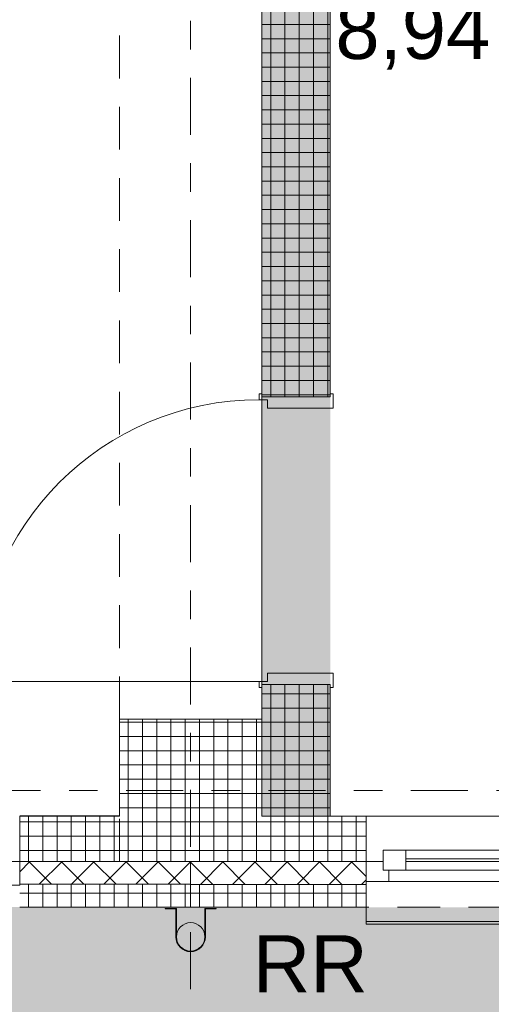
# Model space of a CAD drawing. Header units: metres. Extents: x -167 to 338, y -186 to 508.
# Tile 41 of 113: x 37.15 to 38.81, y 27.84 to 31.3. Entities that reach past the tile are written whole.
import ezdxf
from ezdxf.enums import TextEntityAlignment as Align

# ---------------------------------------------------------------- set-up
doc = ezdxf.new("R2010")
doc.units = ezdxf.units.M
doc.header["$MEASUREMENT"] = 0
for name, pattern in [('Raster', [0.4, 0.2, -0.1, 0, -0.1]), ('Strichlinie eng', [0.23, 0.15, -0.08]), ('Öffnungslinie Tür Fenster', [0.23, 0.15, -0.08])]:
    doc.linetypes.add(name, pattern=pattern)
for name, color, linetype in [('10 Stütze', 7, 'Continuous'), ('10 Wand außen', 7, 'Continuous'), ('10 Wand innen tragend', 7, 'Continuous'), ('20 Decke', 7, 'Continuous'), ('30 Dachentwässerung', 7, 'Continuous'), ('60 Gelände 2D Übersicht', 7, 'Continuous'), ('80 Raum', 7, 'Continuous'), ('90 Achsraster', 7, 'Continuous'), ('94 Genehmigungsplanung Bemaßung', 7, 'Continuous'), ('97 Brandschutz', 7, 'Continuous')]:
    doc.layers.add(name, color=color, linetype=linetype)
doc.styles.add('ERSTELLTER_STIL_1', font='arial.ttf')
doc.styles.add('ERSTELLTER_STIL_2', font='arial.ttf')
doc.dimstyles.new('ERSTELLTER_STIL__1', dxfattribs={"dimtxt": 0.25, "dimasz": 0.19, "dimexe": 0.18, "dimexo": 0.1, "dimgap": 0, "dimtad": 1, "dimtih": 1, "dimtoh": 1, "dimzin": 0, "dimdsep": 46, "dimtxsty": 'ERSTELLTER_STIL_1', "dimblk": 'ARROWHEAD_6', "dimblk1": 'ARROWHEAD_6', "dimblk2": 'ARROWHEAD_6', "dimcen": 0.09, "dimclrd": 7, "dimclre": 7, "dimclrt": 7, "dimazin": 0, "dimtfac": 1, "dimtdec": 4, "dimtmove": 0, "dimatfit": 3, "dimfxl": 1, "dimtolj": 1, "dimtzin": 0, "dimarcsym": 0})
doc.dimstyles.new('ERSTELLTER_STIL__2', dxfattribs={"dimtxt": 0.25, "dimasz": 0.19, "dimexe": 0.18, "dimexo": 0.1, "dimgap": 0, "dimtad": 1, "dimzin": 0, "dimdsep": 46, "dimtxsty": 'ERSTELLTER_STIL_1', "dimblk": 'ARROWHEAD_6', "dimblk1": 'ARROWHEAD_6', "dimblk2": 'ARROWHEAD_6', "dimcen": 0.09, "dimclrd": 7, "dimclre": 7, "dimclrt": 7, "dimazin": 0, "dimtfac": 1, "dimtdec": 4, "dimtmove": 0, "dimatfit": 3, "dimfxl": 1, "dimtolj": 1, "dimtzin": 0, "dimarcsym": 0})
pattern_1 = [(0, (27236.132094, 33357.27905), (0, 0.05), []), (90, (27236.132094, 33357.27905), (-0.05, 0), [])]
pattern_2 = [(45, (27236.132094, 33357.27905), (-0.0565685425, 0.0565685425), []), (135, (27236.132094, 33357.27905), (0.0565685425, 0.0565685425), [])]

# ---------------------------------------------------------------- blocks, each defined once
blk = doc.blocks.new('Hausanschluss._0-15_4_1', base_point=(39.2708, 29.7181))
at = {"layer": '80 Raum', "color": 7, "lineweight": 18, "insert": (38.259, 31.4162), "char_height": 0.2, "attachment_point": 1, "style": 'ERSTELLTER_STIL_1'}
blk.add_mtext('\\A1;{\\pql;\\pt0,0.2;\\fArial|b0|i0|c0|p0;\\W1.000000;8,94\\fArial|b0|i0|c0|p0;\\W1.000000;\\A1{\\H.66x;\\S^  ;}\\fArial|b0|i0|c0|p0;\\W1.000000; m\\fArial|b0|i0|c0|p0;\\W1.000000;\\A1{\\H.66x;\\S2^  ;}}', dxfattribs=at)
at = {"layer": '80 Raum', "color": 7, "lineweight": 18, "style": 'ERSTELLTER_STIL_1'}
for tag, p in [('DUMMY_850', (40.1952, 32.2505)), ('ROOM_NAME', (38.259, 32.2047)), ('DUMMY_851', (38.808, 31.8576)), ('ROOM_NUMBER', (38.259, 31.8119)), ('DUMMY_852', (38.259, 31.4647))]:
    blk.add_attdef(tag, text='', height=0.2, dxfattribs=at).set_placement(p, align=Align.TOP_LEFT)
blk = doc.blocks.new('Zargentür 1-Fl 27_2')
at = {"layer": '10 Wand innen tragend', "color": 7, "linetype": 'Continuous', "lineweight": 18}
for p, q in [((0.495, -0.01), (0.495, 0.98)), ((-0.495, -0.01), (-0.515, -0.01)), ((-0.515, -0.01), (-0.515, -0.02)), ((-0.515, -0.02), (-0.505, -0.02)), ((-0.505, -0.02), (-0.505, -0.26)), ((-0.495, -0.04), (-0.495, -0.01)), ((0.495, -0.04), (0.495, -0.01)), ((0.495, -0.01), (0.515, -0.01)), ((0.515, -0.02), (0.505, -0.02)), ((0.505, -0.02), (0.505, -0.26)), ((0.515, -0.01), (0.515, -0.02)), ((-0.465, -0.04), (-0.495, -0.04)), ((-0.465, -0.27), (-0.465, -0.04)), ((0.465, -0.27), (0.465, -0.04)), ((0.465, -0.04), (0.495, -0.04)), ((-0.505, -0.26), (-0.515, -0.26)), ((-0.515, -0.26), (-0.515, -0.27)), ((-0.515, -0.27), (-0.465, -0.27)), ((0.515, -0.27), (0.465, -0.27)), ((0.505, -0.26), (0.515, -0.26)), ((0.515, -0.26), (0.515, -0.27))]:
    blk.add_line(p, q, dxfattribs=at)
at = {"layer": '10 Wand innen tragend', "color": 7, "linetype": 'Continuous', "lineweight": 13}
for p, q in [((-0.505, -0.26), (-0.505, -0.02)), ((-0.505, -0.26), (-0.505, -0.02)), ((0.505, -0.26), (0.505, -0.02)), ((0.505, -0.26), (0.505, -0.02))]:
    blk.add_line(p, q, dxfattribs=at)
blk.add_arc((0.495, -0.01), 0.99, 90, 180, dxfattribs=at)
blk = doc.blocks.new('1-Flügelfenster 27_2')
at = {"layer": '10 Wand außen', "color": 7, "linetype": 'Continuous', "lineweight": 13}
for p, q in [((-0.505, 0.16), (0.505, 0.16)), ((-0.505, -0.07), (-0.505, -0.22)), ((0.505, -0.22), (0.505, -0.07)), ((-0.505, -0.16), (-0.505, -0.21)), ((0.505, -0.21), (0.505, -0.16)), ((-0.505, -0.21), (0.505, -0.21)), ((-0.505, -0.22), (0.505, -0.22))]:
    blk.add_line(p, q, dxfattribs=at)
at = {"layer": '10 Wand außen', "color": 8, "linetype": 'Continuous', "lineweight": 18}
for p, q in [((-0.505, 0), (-0.505, 0.16)), ((0.505, 0), (0.505, 0.16)), ((-0.505, -0.07), (-0.505, 0)), ((-0.505, -0.07), (-0.505, 0)), ((0.505, -0.07), (0.505, 0)), ((0.505, -0.07), (0.505, 0)), ((-0.505, -0.08), (-0.505, -0.07)), ((-0.505, -0.16), (-0.505, -0.08)), ((0.505, -0.08), (0.505, -0.07)), ((0.505, -0.16), (0.505, -0.08))]:
    blk.add_line(p, q, dxfattribs=at)
at = {"layer": '10 Wand außen', "color": 7, "linetype": 'Continuous', "lineweight": 18}
for p, q in [((-0.445, -0.03), (-0.445, 0.04)), ((-0.445, 0.04), (-0.365, 0.04)), ((-0.365, 0.04), (0.365, 0.04)), ((-0.365, 0.04), (-0.365, -0.03)), ((0.365, -0.03), (0.365, 0.04)), ((0.365, 0.04), (0.445, 0.04)), ((0.445, 0.04), (0.445, -0.03)), ((-0.505, 0), (-0.445, 0)), ((-0.445, 0), (-0.445, -0.03)), ((-0.365, 0.01), (0.365, 0.01)), ((0.445, -0.03), (0.445, 0)), ((0.445, 0), (0.505, 0)), ((-0.445, -0.03), (-0.425, -0.03)), ((-0.365, -0.03), (-0.445, -0.03)), ((-0.425, -0.03), (-0.425, -0.07)), ((0.365, 0), (-0.365, 0)), ((0.365, -0.03), (-0.365, -0.03)), ((0.445, -0.03), (0.365, -0.03)), ((0.425, -0.07), (0.425, -0.03)), ((0.425, -0.03), (0.445, -0.03)), ((-0.425, -0.07), (-0.505, -0.07)), ((0.425, -0.07), (-0.425, -0.07)), ((0.505, -0.07), (0.425, -0.07))]:
    blk.add_line(p, q, dxfattribs=at)
at = {"layer": '10 Wand außen', "color": 7, "linetype": 'Strichlinie eng', "lineweight": 13}
blk.add_line((-0.505, -0.16), (0.505, -0.16), dxfattribs=at)
blk = doc.blocks.new('Standard-Rastermarker_137')
at = {"layer": '90 Achsraster', "color": 14, "linetype": 'Raster', "lineweight": 18, "true_color": 0xa80000}
blk.add_line((1, 0), (24.7309, 0), dxfattribs=at)
at = {"layer": '90 Achsraster', "color": 14, "lineweight": 18, "true_color": 0xa80000, "style": 'ERSTELLTER_STIL_2'}
for tag, p in [('AC_MarkerText_1_0', (-0.5686, -0.0686)), ('AC_MarkerText_1_1', (25.8623, -0.0686))]:
    blk.add_attdef(tag, text='', height=0.3, rotation=90, dxfattribs=at).set_placement(p, align=Align.TOP_CENTER)
blk = doc.blocks.new('Standard-Rastermarker_139')
at = {"layer": '90 Achsraster', "color": 14, "linetype": 'Raster', "lineweight": 18, "true_color": 0xa80000}
blk.add_line((1, 0), (45.4427, 0), dxfattribs=at)
at = {"layer": '90 Achsraster', "color": 14, "lineweight": 18, "true_color": 0xa80000, "style": 'ERSTELLTER_STIL_2'}
for tag, p in [('AC_MarkerText_1_0', (-0.35, 0.15)), ('AC_MarkerText_1_1', (46.7927, 0.15))]:
    blk.add_attdef(tag, text='', height=0.3, dxfattribs=at).set_placement(p, align=Align.TOP_CENTER)
blk = doc.blocks.new('Fallrohr 27')
at = {"layer": '30 Dachentwässerung', "color": 7, "linetype": 'Continuous', "lineweight": 13, "flags": 128}
for points in [[(-0.09, 0.05), (-0.0502, 0.05), (-0.0502, -0.05, 1), (0.0502, -0.05), (0.0502, 0.05), (0.09, 0.05), (0.09, 0.048), (0.052, 0.048), (0.052, -0.05, -1), (-0.052, -0.05), (-0.052, 0.048), (-0.09, 0.048)], [(-0.09, 0.05), (-0.0502, 0.05), (-0.0502, -0.05, 1), (0.0502, -0.05), (0.0502, 0.05), (0.09, 0.05), (0.09, 0.048), (0.052, 0.048), (0.052, -0.05, -1), (-0.052, -0.05), (-0.052, 0.048), (-0.09, 0.048)], [(-0.09, 0.05), (-0.0502, 0.05), (-0.0502, -0.05, 1), (0.0502, -0.05), (0.0502, 0.05), (0.09, 0.05), (0.09, 0.048), (0.052, 0.048), (0.052, -0.05, -1), (-0.052, -0.05), (-0.052, 0.048), (-0.09, 0.048)], [(0.05, -0.05, 1), (-0.05, -0.05, 1)]]:
    blk.add_lwpolyline(points, format="xyb", close=True, dxfattribs=at)
blk = doc.blocks.new('*D500', base_point=(27236.1321, 33357.279))
at = {"layer": '94 Genehmigungsplanung Bemaßung', "color": 7, "linetype": 'Continuous', "lineweight": 13}
for p, q in [((17.6611, 26.1165), (17.6611, 26.4915)), ((38.0011, 26.1165), (38.0011, 26.4915)), ((17.7611, 26.404), (17.5611, 26.204)), ((38.1011, 26.404), (37.9011, 26.204)), ((17.6611, 26.304), (38.0011, 26.304))]:
    blk.add_line(p, q, dxfattribs=at)
at = {"layer": '94 Genehmigungsplanung Bemaßung', "color": 7, "lineweight": 13, "char_height": 0.25, "attachment_point": 7, "style": 'ERSTELLTER_STIL_1'}
for s, insert in [('\\A1;{\\pql;\\fArial|b0|i0|c0|p0;\\W1.000000;20,34}', (27.2114, 26.354)), ('\\A1;{\\pql;\\fArial|b0|i0|c0|p0;\\W1.000000;24}', (37.5197, 26.354))]:
    blk.add_mtext(s, dxfattribs=dict(at, insert=insert))
blk = doc.blocks.new('ARROWHEAD_6')
at = {"color": 0, "linetype": 'Continuous', "lineweight": 0}
for p, q in [((-0.5, -0.5), (0.5, 0.5)), ((0, 0), (-1, 0))]:
    blk.add_line(p, q, dxfattribs=at)
blk = doc.blocks.new('*D501', base_point=(27236.1321, 33357.279))
at = {"layer": '94 Genehmigungsplanung Bemaßung', "color": 7, "linetype": 'Continuous', "lineweight": 13}
for p, q in [((38.0011, 26.1165), (38.0011, 26.4915)), ((38.2411, 26.1165), (38.2411, 26.4915)), ((38.1011, 26.404), (37.9011, 26.204)), ((38.3411, 26.404), (38.1411, 26.204)), ((38.0011, 26.304), (38.2411, 26.304))]:
    blk.add_line(p, q, dxfattribs=at)
blk = doc.blocks.new('*D502', base_point=(27236.1321, 33357.279))
at = {"layer": '94 Genehmigungsplanung Bemaßung', "color": 7, "linetype": 'Continuous', "lineweight": 13}
for p, q in [((38.2411, 26.1165), (38.2411, 26.4915)), ((40.0911, 26.1165), (40.0911, 26.4915)), ((38.3411, 26.404), (38.1411, 26.204)), ((40.1911, 26.404), (39.9911, 26.204)), ((38.2411, 26.304), (40.0911, 26.304))]:
    blk.add_line(p, q, dxfattribs=at)
at = {"layer": '94 Genehmigungsplanung Bemaßung', "color": 7, "lineweight": 13, "char_height": 0.25, "attachment_point": 7, "style": 'ERSTELLTER_STIL_1'}
for s, insert in [('\\A1;{\\pql;\\fArial|b0|i0|c0|p0;\\W1.000000;17\\fArial|b0|i0|c0|p0;\\W1.000000;\\A1{\\H.66x;\\S5^  ;}}', (39.4839, 26.3399)), ('\\A1;{\\pql;\\fArial|b0|i0|c0|p0;\\W1.000000;1,85}', (38.5788, 26.354))]:
    blk.add_mtext(s, dxfattribs=dict(at, insert=insert))
blk = doc.blocks.new('*D508', base_point=(27236.1321, 33357.279))
at = {"layer": '94 Genehmigungsplanung Bemaßung', "color": 7, "linetype": 'Continuous', "lineweight": 13}
for p, q in [((15.4411, 28.9197), (15.6411, 28.7197)), ((15.7286, 28.8197), (15.3536, 28.8197)), ((15.5411, 28.1797), (15.5411, 28.8197)), ((15.4411, 28.2797), (15.6411, 28.0797)), ((15.7286, 28.1797), (15.3536, 28.1797)), ((15.5411, 28.0297), (15.5411, 28.1797))]:
    blk.add_line(p, q, dxfattribs=at)
at = {"layer": '94 Genehmigungsplanung Bemaßung', "color": 7, "lineweight": 13, "insert": (15.4911, 28.309), "char_height": 0.25, "attachment_point": 7, "rotation": 90, "style": 'ERSTELLTER_STIL_1'}
blk.add_mtext('\\A1;{\\pql;\\fArial|b0|i0|c0|p0;\\W1.000000;64}', dxfattribs=at)

msp = doc.modelspace()

# ---------------------------------------------------------------- hatches: boundary and pattern name
at = {"layer": '10 Stütze', "linetype": 'Continuous', "lineweight": 18}
h = msp.add_hatch(dxfattribs=at)
h.set_pattern_fill('Beton__Fertigteil_Träger_1D', color=8, style=0, pattern_type=2)
h.set_pattern_definition(pattern_1)
h.paths.add_polyline_path([(37.5011, 28.5001), (37.7511, 28.5001), (37.7511, 28.4997), (38.0011, 28.4997), (38.0011, 28.8397), (37.5011, 28.8397)])
h = msp.add_hatch(dxfattribs=at)
h.set_pattern_fill('Beton__Fertigteil_Träger_1D', color=8, style=0, pattern_type=2)
h.set_pattern_definition(pattern_1)
h.paths.add_polyline_path([(37.7511, 28.5001), (37.5011, 28.5001), (37.5011, 28.3401), (37.7511, 28.3401), (37.7511, 28.4997)])
h = msp.add_hatch(dxfattribs=at)
h.set_pattern_fill('Beton__Fertigteil_Träger_1D', color=8, style=0, pattern_type=2)
h.set_pattern_definition(pattern_1)
h.paths.add_polyline_path([(37.7511, 28.4997), (37.7511, 28.3401), (37.7511, 28.3397), (38.0011, 28.3397), (38.0011, 28.4997)])
h = msp.add_hatch(dxfattribs=at)
h.set_pattern_fill('Beton__Fertigteil_Träger_1D', color=8, style=0, pattern_type=2)
h.set_pattern_definition(pattern_1)
h.paths.add_polyline_path([(37.5011, 28.3397), (37.7511, 28.3397), (37.7511, 28.3401), (37.5011, 28.3401)])
at = {"layer": '10 Wand außen', "linetype": 'Continuous', "lineweight": 18}
h = msp.add_hatch(dxfattribs=at)
h.set_pattern_fill('Beton__Fertigteil_Träger_1D', color=8, style=0, pattern_type=2)
h.set_pattern_definition(pattern_1)
h.paths.add_polyline_path([(37.1511, 28.5001), (37.1511, 28.3401), (37.5011, 28.3401), (37.5011, 28.5001)])
h = msp.add_hatch(dxfattribs=at)
h.set_pattern_fill('Beton__Fertigteil_Träger_1D', color=8, style=0, pattern_type=2)
h.set_pattern_definition(pattern_1)
h.paths.add_polyline_path([(38.0011, 28.3397), (38.3668, 28.3397), (38.3668, 28.4997), (38.0011, 28.4997)])
h = msp.add_hatch(dxfattribs=at)
h.set_pattern_fill('Dämmung__hart_1_0001', color=8, style=0, pattern_type=2)
h.set_pattern_definition(pattern_2)
h.paths.add_polyline_path([(37.5011, 28.3401), (37.1511, 28.3401), (37.1511, 28.2601), (37.7511, 28.2601), (37.7511, 28.3397), (37.5011, 28.3397)])
h = msp.add_hatch(dxfattribs=at)
h.set_pattern_fill('Dämmung__hart_1_0001', color=8, style=0, pattern_type=2)
h.set_pattern_definition(pattern_2)
h.paths.add_polyline_path([(37.7511, 28.3397), (37.7511, 28.2597), (38.3668, 28.2597), (38.3668, 28.2697), (38.3668, 28.3397)])
h = msp.add_hatch(dxfattribs=at)
h.set_pattern_fill('Beton__Fertigteil_Träger_1D', color=8, style=0, pattern_type=2)
h.set_pattern_definition(pattern_1)
h.paths.add_polyline_path([(37.7511, 28.2601), (37.1511, 28.2601), (37.1511, 28.1801), (37.7511, 28.1801)])
h = msp.add_hatch(dxfattribs=at)
h.set_pattern_fill('Beton__Fertigteil_Träger_1D', color=8, style=0, pattern_type=2)
h.set_pattern_definition(pattern_1)
h.paths.add_polyline_path([(38.3668, 28.2597), (37.7511, 28.2597), (37.7511, 28.1797), (38.3668, 28.1797)])
at = {"layer": '10 Wand innen tragend', "linetype": 'Continuous', "lineweight": 18}
h = msp.add_hatch(dxfattribs=at)
h.set_pattern_fill('Beton__Fertigteil_Stütze_B9', color=8, style=0, pattern_type=2)
h.set_pattern_definition(pattern_1)
h.paths.add_polyline_path([(38.2411, 34.8852), (38.0011, 34.8852), (38.0011, 29.9716), (38.2411, 29.9716)])
h = msp.add_hatch(dxfattribs=at)
h.set_pattern_fill('Beton__Fertigteil_Stütze_B9', color=8, style=0, pattern_type=2)
h.set_pattern_definition(pattern_1)
h.paths.add_polyline_path([(38.0011, 28.4997), (38.2411, 28.4997), (38.2411, 28.9616), (38.0011, 28.9616)])
at = {"layer": '60 Gelände 2D Übersicht', "linetype": 'Continuous', "lineweight": 18}
h = msp.add_hatch(dxfattribs=at)
h.set_pattern_fill('Ziegelstein___Pflasterun_4D', color=8, style=0, pattern_type=2)
h.set_pattern_definition([(0, (50.84469, 25.67968), (0, 0.2), []), (90, (50.8447, 25.67968), (-0.3, 0), [0.2, -0.2]), (90, (50.9947, 25.87968), (-0.3, 0), [0.2, -0.2])])
h.paths.add_polyline_path([(59.5867, 37.3509), (59.5867, 23.1797), (48.5688, 23.1797), (48.5688, 25.1797), (38.1469, 25.1797), (38.1469, 28.1797), (58.1625, 28.1797), (58.1625, 37.3509)])
at = {"layer": '60 Gelände 2D Übersicht', "linetype": 'Continuous', "lineweight": 0, "true_color": 0xebebeb}
for points in [[(17.3411, 12.3846), (17.35, 16.2798), (17.3411, 24.6258), (15.3411, 24.6258), (15.3411, 30.4666), (17.3411, 30.4666), (17.3411, 28.1801), (38.1469, 28.1799), (38.1469, 25.1797), (40.1468, 25.1797), (40.1468, 19.3451), (38.0933, 13.7209), (38.0612, 11.4931, 0.186662), (39.1513, 10.2903), (14.5008, 10.2435, 0.216802)], [(38.1469, 28.2047), (38.6704, 28.2047), (38.1469, 28.2047)]]:
    msp.add_hatch(color=7, dxfattribs=at).paths.add_polyline_path(points)
at = {"layer": '97 Brandschutz', "linetype": 'Continuous', "lineweight": 0, "true_color": 0x7a0000}
msp.add_hatch(color=16, dxfattribs=at).paths.add_polyline_path([(38.0011, 34.8852), (38.2411, 34.8852), (38.2411, 28.4997), (38.0011, 28.4997)])

# ---------------------------------------------------------------- linework, layer by layer
at = {"layer": '10 Stütze', "color": 7, "linetype": 'Continuous', "lineweight": 13, "flags": 128}
for points in [[(38.0011, 28.4997), (38.0011, 28.8397), (37.5011, 28.8397), (37.5011, 28.5001)], [(37.5011, 28.3401), (37.5011, 28.3397), (37.7511, 28.3397)], [(37.7511, 28.3397), (38.0011, 28.3397)]]:
    msp.add_lwpolyline(points, dxfattribs=at)
at = {"layer": '10 Wand außen', "color": 8, "linetype": 'Continuous', "lineweight": 18}
for p, q in [((38.3668, 28.3397), (38.3668, 28.4997)), ((38.3668, 28.2697), (38.3668, 28.3397)), ((38.3668, 28.2597), (38.3668, 28.2697)), ((38.3668, 28.1797), (38.3668, 28.2597))]:
    msp.add_line(p, q, dxfattribs=at)
at = {"layer": '10 Wand außen', "color": 7, "linetype": 'Continuous', "lineweight": 13}
for p, q in [((37.5011, 28.3401), (37.1511, 28.3401)), ((38.3668, 28.3397), (38.0011, 28.3397)), ((37.7511, 28.2601), (37.1511, 28.2601)), ((38.3668, 28.2597), (37.7511, 28.2597))]:
    msp.add_line(p, q, dxfattribs=at)
at = {"layer": '10 Wand außen', "color": 7, "linetype": 'Continuous', "lineweight": 13, "flags": 128}
for points in [[(37.5011, 28.5001), (37.1511, 28.5001)], [(38.3668, 28.4997), (38.0011, 28.4997)], [(37.1511, 28.1801), (37.7511, 28.1801)], [(37.7511, 28.1797), (38.3668, 28.1797)]]:
    msp.add_lwpolyline(points, dxfattribs=at)
at = {"layer": '10 Wand außen', "color": 8, "linetype": 'Continuous', "lineweight": 18, "flags": 128}
for points in [[(37.7511, 28.2601), (37.7511, 28.3397)], [(37.7511, 28.2597), (37.7511, 28.3397)], [(37.7511, 28.1801), (37.7511, 28.2601)], [(37.7511, 28.1797), (37.7511, 28.2597)]]:
    msp.add_lwpolyline(points, dxfattribs=at)
at = {"layer": '10 Wand innen tragend', "color": 7, "linetype": 'Continuous', "lineweight": 13}
for p, q in [((38.2411, 29.9716), (38.0011, 29.9716)), ((38.2411, 28.9616), (38.0011, 28.9616))]:
    msp.add_line(p, q, dxfattribs=at)
at = {"layer": '10 Wand innen tragend', "color": 7, "linetype": 'Continuous', "lineweight": 13, "flags": 128}
for points in [[(38.0011, 34.8852), (38.0011, 29.9716)], [(38.2411, 29.9716), (38.2411, 34.8852)], [(38.0011, 28.9616), (38.0011, 28.4997)], [(38.2411, 28.4997), (38.2411, 28.9616)], [(38.0011, 28.4997), (38.2411, 28.4997)]]:
    msp.add_lwpolyline(points, dxfattribs=at)
at = {"layer": '20 Decke', "color": 7, "linetype": 'Continuous', "lineweight": 13, "flags": 128}
for points in [[(33.3511, 28.2576), (37.1511, 28.2576), (37.1511, 28.4997), (37.5011, 28.4997), (37.5011, 28.8397), (38.0011, 28.8397), (38.0011, 43.3397), (37.5011, 43.3397), (37.5011, 43.6797), (33.0011, 43.6797)], [(38.0011, 43.3397), (38.0011, 28.8397), (38.0011, 28.4997), (42.5011, 28.4997), (42.5011, 28.8397), (43.0011, 28.8397), (43.0011, 28.4997), (47.5011, 28.4997)], [(38.0011, 43.3397), (38.0011, 28.8397), (38.0011, 28.4997), (42.5011, 28.4997), (42.5011, 28.8397), (43.0011, 28.8397), (43.0011, 28.4997), (47.5011, 28.4997)]]:
    msp.add_lwpolyline(points, dxfattribs=at)
at = {"layer": '80 Raum', "color": 7, "linetype": 'Öffnungslinie Tür Fenster', "lineweight": 13, "flags": 128}
msp.add_lwpolyline([(33.0011, 28.3397), (37.5011, 28.3397), (37.5011, 39.8397), (33.0011, 39.8397)], close=True, dxfattribs=at)

# ---------------------------------------------------------------- block references
at = {"layer": '10 Wand außen', "color": 7, "linetype": 'Continuous', "lineweight": 18, "xscale": -1}
msp.add_blockref('1-Flügelfenster 27_2', (38.8718, 28.3397), dxfattribs=at)
at = {"layer": '10 Wand innen tragend', "color": 7, "linetype": 'Continuous', "lineweight": 18, "xscale": -1, "rotation": 90}
msp.add_blockref('Zargentür 1-Fl 27_2', (37.9811, 29.4666), dxfattribs=at)
at = {"layer": '30 Dachentwässerung', "color": 7, "linetype": 'Continuous', "lineweight": 13, "xscale": -1}
msp.add_blockref('Fallrohr 27', (37.7511, 28.1257), dxfattribs=at)
at = {"layer": '80 Raum', "color": 7, "linetype": 'Continuous', "lineweight": 18}
msp.add_blockref('Hausanschluss._0-15_4_1', (39.2708, 29.7181), dxfattribs=at).add_auto_attribs({'ROOM_NAME': 'Hausanschluss.', 'ROOM_NUMBER': '0-15'})
at = {"layer": '90 Achsraster', "color": 7, "linetype": 'Continuous', "lineweight": 18, "rotation": 270}
msp.add_blockref('Standard-Rastermarker_137', (37.7511, 47.5916), dxfattribs=at)
at = {"layer": '90 Achsraster', "color": 7, "linetype": 'Continuous', "lineweight": 18}
msp.add_blockref('Standard-Rastermarker_139', (13.5244, 28.5897), dxfattribs=at)

# ---------------------------------------------------------------- texts
at = {"layer": '10 Wand außen', "color": 7, "linetype": 'Continuous', "lineweight": 13, "insert": (37.9693, 28.0811), "char_height": 0.2, "attachment_point": 1, "style": 'ERSTELLTER_STIL_1'}
msp.add_mtext('\\A1;{\\pql;\\fArial|b0|i0|c0|p0;\\W1.000000;RR}', dxfattribs=at)

# ---------------------------------------------------------------- dimensions: what is measured, and where the dimension line sits
at = {"layer": '94 Genehmigungsplanung Bemaßung', "color": 7, "linetype": 'Continuous', "lineweight": 13}
for base, p1, p2, picture, middle in [((38.0011, 26.304), (17.6611, 36.0899), (38.0011, 36.0897), '*D500', (27.6302, 26.479)), ((38.2411, 26.304), (38.0011, 36.0897), (38.2411, 36.0897), '*D501', (37.71, 26.479)), ((40.0911, 26.304), (38.2411, 36.0897), (40.0911, 30.9174), '*D502', (38.9025, 26.479))]:
    dim = msp.add_linear_dim(base=base, p1=p1, p2=p2, dimstyle='ERSTELLTER_STIL__1', dxfattribs=at)
    dim.commit()
    dim.dimension.update_dxf_attribs({"geometry": picture, "text_midpoint": middle, "dimtype": 160})
dim = msp.add_linear_dim(base=(15.5411, 28.8197), p1=(47.9568, 28.1797), p2=(18.0011, 28.8197), angle=90, dimstyle='ERSTELLTER_STIL__2', dxfattribs=at)
dim.commit()
dim.dimension.update_dxf_attribs({"geometry": '*D508', "text_midpoint": (15.3661, 28.4993), "dimtype": 160, "text_rotation": 90})

doc.saveas('drawing.dxf')
